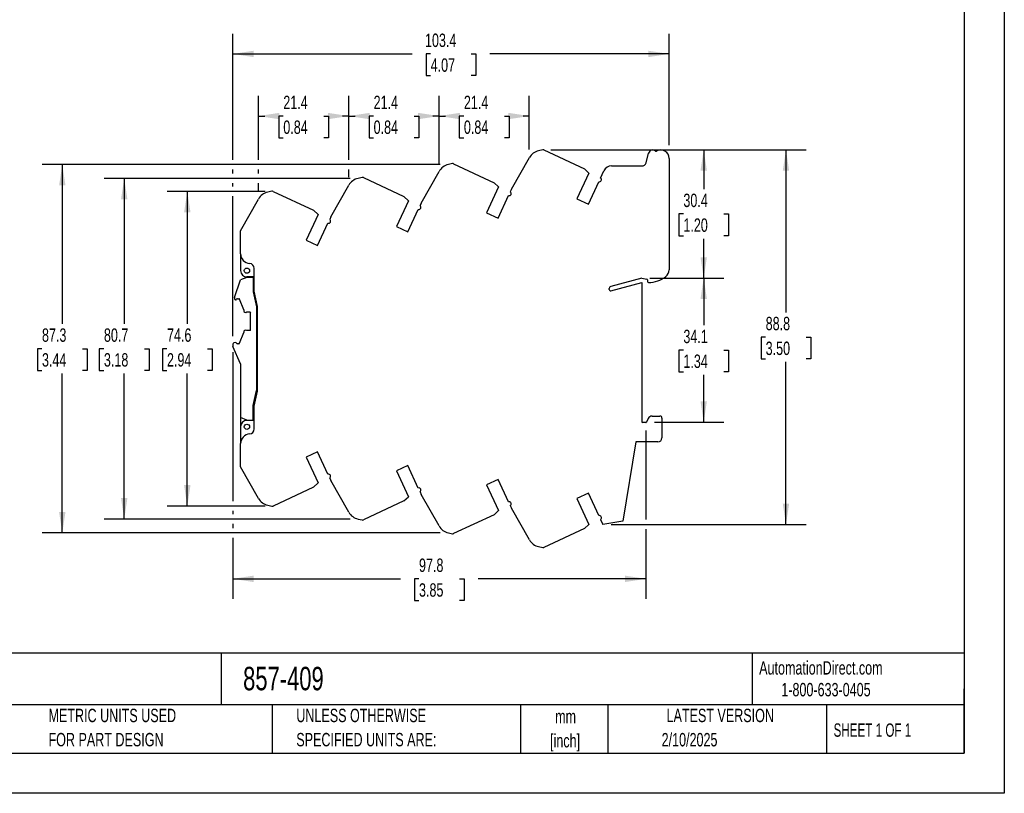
# Model space of a CAD drawing. Header units: millimetres. Extents: x 0 to 419, y 0 to 324.
# Tile 2 of 3: x 186 to 419, y 0 to 183. Entities that reach past the tile are written whole.
import ezdxf

# ---------------------------------------------------------------- set-up
doc = ezdxf.new("R2010")
doc.units = ezdxf.units.MM
doc.header["$LTSCALE"] = 1.5
doc.linetypes.add('CENTERX2', pattern=[20.32, 12.7, -2.54, 2.54, -2.54])
doc.layers.add('DIMENSIONS', color=140, linetype='Continuous', lineweight=25)
doc.layers.add('TEXT', color=140, linetype='Continuous', lineweight=25)
doc.styles.add('SLDTEXTSTYLE0', font='TXT', dxfattribs={"width": 0.7})
doc.styles.add('SLDTEXTSTYLE1', font='TXT', dxfattribs={"width": 0.65})
doc.dimstyles.new('SLDDIMSTYLE0', dxfattribs={"dimtxt": 3.237012, "dimasz": 4.953, "dimexe": 0, "dimexo": 0.0625, "dimgap": 0.809253, "dimtad": 0, "dimtih": 1, "dimtoh": 1, "dimrnd": 1e-09, "dimzin": 12, "dimdsep": 46, "dimtxsty": 'SLDTEXTSTYLE0', "dimsah": 1, "dimcen": 0.09, "dimadec": 0, "dimazin": 3, "dimtfac": 1, "dimtofl": 0, "dimtmove": 0, "dimatfit": 3, "dimfxl": 0, "dimfrac": 2, "dimtolj": 1, "dimtzin": 12, "dimarcsym": 0})

# ---------------------------------------------------------------- blocks, each defined once
blk = doc.blocks.new('SW_NOTE_0')
at = {"layer": 'TEXT', "color": 0, "linetype": 'CENTERX2', "lineweight": 18, "char_height": 2.6353, "attachment_point": 1, "style": 'SLDTEXTSTYLE0'}
for s, insert in [('WAGO SIGNAL CONDITIONER, ISOLATED, INPUT: 1-CHANNEL, UNIPOLAR OR BIPOLAR CURRENT/VOLTAGE, OUTPUT: 1-', (0, 3.4)), ('CHANNEL, UNIPOLAR OR BIPOLAR CURRENT/VOLTAGE, 24 VDC OPERATING VOLTAGE, 35mm DIN RAIL MOUNT', (0, -0.74))]:
    blk.add_mtext(s, dxfattribs=dict(at, insert=insert))
blk = doc.blocks.new('SW_NOTE_0_1')
at = {"layer": 'TEXT', "color": 0, "linetype": 'CENTERX2', "lineweight": 18, "char_height": 3.175, "attachment_point": 2, "style": 'SLDTEXTSTYLE0'}
for s, insert in [('mm', (4.27, 4.09)), ('[inch]', (4.14, -1.64))]:
    blk.add_mtext(s, dxfattribs=dict(at, insert=insert))
blk = doc.blocks.new('SW_NOTE_0_2')
at = {"layer": 'TEXT', "color": 0, "linetype": 'CENTERX2', "lineweight": 18, "char_height": 3.175, "attachment_point": 1, "style": 'SLDTEXTSTYLE0'}
for s, insert in [('UNLESS OTHERWISE', (0, 4.09)), ('SPECIFIED UNITS ARE:', (0, -1.64))]:
    blk.add_mtext(s, dxfattribs=dict(at, insert=insert))
blk = doc.blocks.new('SW_NOTE_0_6')
at = {"layer": 'TEXT', "color": 0, "linetype": 'CENTERX2', "lineweight": 18, "char_height": 3.175, "attachment_point": 1, "style": 'SLDTEXTSTYLE0'}
for s, insert in [('METRIC UNITS USED', (0, 4.09)), ('FOR PART DESIGN', (0, -1.64))]:
    blk.add_mtext(s, dxfattribs=dict(at, insert=insert))
blk = doc.blocks.new('_D_2')
at = {"layer": 'DIMENSIONS'}
for p, q in [((244, 142.64), (220.83, 142.64)), ((225.59, 142.64), (225.59, 111.23)), ((220.78, 105.36), (219.7, 105.36)), ((219.7, 105.36), (219.7, 100.21)), ((230.4, 105.36), (231.49, 105.36)), ((231.49, 105.36), (231.49, 100.21)), ((219.7, 100.21), (220.78, 100.21)), ((225.59, 68.07), (225.59, 99.49)), ((231.49, 100.21), (230.4, 100.21)), ((244, 68.07), (220.83, 68.07))]:
    blk.add_line(p, q, dxfattribs=at)
for points in [[(225.59, 142.64), (224.83, 137.68), (226.35, 137.68)], [(225.59, 68.07), (226.35, 73.03), (224.83, 73.03)]]:
    blk.add_solid(points, dxfattribs=at)
at = {"layer": 'DIMENSIONS', "char_height": 3.175, "attachment_point": 1, "style": 'SLDTEXTSTYLE0'}
for s, insert in [('74.6', (220.78, 110.17)), ('2.94', (220.78, 104.3))]:
    blk.add_mtext(s, dxfattribs=dict(at, insert=insert))
blk = doc.blocks.new('_D_3')
at = {"layer": 'DIMENSIONS'}
for p, q in [((264.13, 145.72), (205.89, 145.72)), ((210.65, 145.72), (210.65, 111.23)), ((205.84, 105.36), (204.75, 105.36)), ((204.75, 105.36), (204.75, 100.21)), ((215.46, 105.36), (216.55, 105.36)), ((216.55, 105.36), (216.55, 100.21)), ((204.75, 100.21), (205.84, 100.21)), ((210.65, 64.99), (210.65, 99.49)), ((216.55, 100.21), (215.46, 100.21)), ((264.13, 64.99), (205.89, 64.99))]:
    blk.add_line(p, q, dxfattribs=at)
for points in [[(210.65, 145.72), (209.89, 140.77), (211.41, 140.77)], [(210.65, 64.99), (211.41, 69.95), (209.89, 69.95)]]:
    blk.add_solid(points, dxfattribs=at)
at = {"layer": 'DIMENSIONS', "char_height": 3.175, "attachment_point": 1, "style": 'SLDTEXTSTYLE0'}
for s, insert in [('80.7', (205.84, 110.17)), ('3.18', (205.84, 104.3))]:
    blk.add_mtext(s, dxfattribs=dict(at, insert=insert))
blk = doc.blocks.new('_D_4')
at = {"layer": 'DIMENSIONS'}
for p, q in [((285.52, 148.99), (191.22, 148.99)), ((195.98, 148.99), (195.98, 111.23)), ((191.17, 105.36), (190.08, 105.36)), ((190.08, 105.36), (190.08, 100.21)), ((200.79, 105.36), (201.88, 105.36)), ((201.88, 105.36), (201.88, 100.21)), ((190.08, 100.21), (191.17, 100.21)), ((195.98, 61.72), (195.98, 99.49)), ((201.88, 100.21), (200.79, 100.21)), ((285.52, 61.72), (191.22, 61.72))]:
    blk.add_line(p, q, dxfattribs=at)
for points in [[(195.98, 148.99), (195.22, 144.04), (196.74, 144.04)], [(195.98, 61.72), (196.74, 66.68), (195.22, 66.68)]]:
    blk.add_solid(points, dxfattribs=at)
at = {"layer": 'DIMENSIONS', "char_height": 3.175, "attachment_point": 1, "style": 'SLDTEXTSTYLE0'}
for s, insert in [('87.3', (191.17, 110.17)), ('3.44', (191.17, 104.3))]:
    blk.add_mtext(s, dxfattribs=dict(at, insert=insert))
blk = doc.blocks.new('_D_5')
at = {"layer": 'DIMENSIONS'}
for p, q in [((311.71, 152.48), (372.15, 152.48)), ((367.39, 152.48), (367.39, 113.96)), ((362.58, 108.09), (361.5, 108.09)), ((361.5, 108.09), (361.5, 102.95)), ((372.2, 108.09), (373.29, 108.09)), ((373.29, 108.09), (373.29, 102.95)), ((361.5, 102.95), (362.58, 102.95)), ((373.29, 102.95), (372.2, 102.95)), ((367.39, 63.7), (367.39, 102.22)), ((325.95, 63.7), (372.15, 63.7))]:
    blk.add_line(p, q, dxfattribs=at)
for points in [[(367.39, 152.48), (366.63, 147.52), (368.15, 147.52)], [(367.39, 63.7), (368.15, 68.66), (366.63, 68.66)]]:
    blk.add_solid(points, dxfattribs=at)
at = {"layer": 'DIMENSIONS', "char_height": 3.175, "attachment_point": 1, "style": 'SLDTEXTSTYLE0'}
for s, insert in [('88.8', (362.58, 112.91)), ('3.50', (362.58, 107.04))]:
    blk.add_mtext(s, dxfattribs=dict(at, insert=insert))
blk = doc.blocks.new('_D_6')
at = {"layer": 'DIMENSIONS'}
for p, q in [((335.13, 122.09), (352.67, 122.09)), ((347.9, 122.09), (347.9, 110.9)), ((343.09, 105.03), (342.01, 105.03)), ((342.01, 105.03), (342.01, 99.89)), ((352.71, 105.03), (353.8, 105.03)), ((353.8, 105.03), (353.8, 99.89)), ((342.01, 99.89), (343.09, 99.89)), ((347.9, 87.97), (347.9, 99.16)), ((353.8, 99.89), (352.71, 99.89)), ((336.28, 87.97), (352.67, 87.97))]:
    blk.add_line(p, q, dxfattribs=at)
for points in [[(347.9, 122.09), (347.14, 117.14), (348.67, 117.14)], [(347.9, 87.97), (348.67, 92.92), (347.14, 92.92)]]:
    blk.add_solid(points, dxfattribs=at)
at = {"layer": 'DIMENSIONS', "char_height": 3.175, "attachment_point": 1, "style": 'SLDTEXTSTYLE0'}
for s, insert in [('34.1', (343.09, 109.85)), ('1.34', (343.09, 103.98))]:
    blk.add_mtext(s, dxfattribs=dict(at, insert=insert))
blk = doc.blocks.new('_D_7')
at = {"layer": 'DIMENSIONS'}
for p, q in [((311.71, 152.48), (352.67, 152.48)), ((347.9, 152.48), (347.9, 143.15)), ((343.09, 137.28), (342.01, 137.28)), ((342.01, 137.28), (342.01, 132.14)), ((352.71, 137.28), (353.8, 137.28)), ((353.8, 137.28), (353.8, 132.14)), ((342.01, 132.14), (343.09, 132.14)), ((347.9, 122.09), (347.9, 131.41)), ((353.8, 132.14), (352.71, 132.14)), ((335.13, 122.09), (352.67, 122.09))]:
    blk.add_line(p, q, dxfattribs=at)
for points in [[(347.9, 152.48), (347.14, 147.52), (348.67, 147.52)], [(347.9, 122.09), (348.67, 127.04), (347.14, 127.04)]]:
    blk.add_solid(points, dxfattribs=at)
at = {"layer": 'DIMENSIONS', "char_height": 3.175, "attachment_point": 1, "style": 'SLDTEXTSTYLE0'}
for s, insert in [('30.4', (343.09, 142.1)), ('1.20', (343.09, 136.23))]:
    blk.add_mtext(s, dxfattribs=dict(at, insert=insert))
blk = doc.blocks.new('_D_8')
at = {"layer": 'DIMENSIONS'}
for p, q in [((236.36, 150.13), (236.36, 179.97)), ((339.72, 153.62), (339.72, 179.97)), ((236.36, 175.21), (278.85, 175.21)), ((283.23, 175.21), (282.15, 175.21)), ((282.15, 175.21), (282.15, 170.07)), ((292.85, 175.21), (293.94, 175.21)), ((293.94, 175.21), (293.94, 170.07)), ((339.72, 175.21), (297.24, 175.21)), ((282.15, 170.07), (283.23, 170.07)), ((293.94, 170.07), (292.85, 170.07)), ((236.36, 146.86), (236.36, 147.85)), ((236.36, 143.78), (236.36, 144.58)), ((236.36, 108.33), (236.36, 141.49))]:
    blk.add_line(p, q, dxfattribs=at)
for points in [[(236.36, 175.21), (241.32, 174.45), (241.32, 175.97)], [(339.72, 175.21), (334.77, 175.97), (334.77, 174.45)]]:
    blk.add_solid(points, dxfattribs=at)
at = {"layer": 'DIMENSIONS', "char_height": 3.175, "attachment_point": 1, "style": 'SLDTEXTSTYLE0'}
for s, insert in [('103.4', (281.89, 180.03)), ('4.07', (283.23, 174.16))]:
    blk.add_mtext(s, dxfattribs=dict(at, insert=insert))
blk = doc.blocks.new('_D_9')
at = {"layer": 'DIMENSIONS'}
for p, q in [((263.83, 150.13), (263.83, 165.25)), ((285.22, 149.27), (285.22, 165.25)), ((263.83, 160.49), (265.33, 160.49)), ((269.72, 160.49), (268.63, 160.49)), ((268.63, 160.49), (268.63, 155.34)), ((279.34, 160.49), (280.42, 160.49)), ((280.42, 160.49), (280.42, 155.34)), ((285.22, 160.49), (283.72, 160.49)), ((268.63, 155.34), (269.72, 155.34)), ((280.42, 155.34), (279.34, 155.34)), ((263.83, 146), (263.83, 147.85))]:
    blk.add_line(p, q, dxfattribs=at)
for points in [[(263.83, 160.49), (268.79, 159.73), (268.79, 161.25)], [(285.22, 160.49), (280.27, 161.25), (280.27, 159.73)]]:
    blk.add_solid(points, dxfattribs=at)
at = {"layer": 'DIMENSIONS', "char_height": 3.175, "attachment_point": 1, "style": 'SLDTEXTSTYLE0'}
for s, insert in [('21.4', (269.72, 165.31)), ('0.84', (269.72, 159.44))]:
    blk.add_mtext(s, dxfattribs=dict(at, insert=insert))
blk = doc.blocks.new('_D_10')
at = {"layer": 'DIMENSIONS'}
for p, q in [((242.45, 150.13), (242.45, 165.25)), ((263.83, 150.13), (263.83, 165.25)), ((242.45, 160.49), (243.95, 160.49)), ((248.33, 160.49), (247.25, 160.49)), ((247.25, 160.49), (247.25, 155.34)), ((257.95, 160.49), (259.04, 160.49)), ((259.04, 160.49), (259.04, 155.34)), ((263.83, 160.49), (262.34, 160.49)), ((247.25, 155.34), (248.33, 155.34)), ((259.04, 155.34), (257.95, 155.34)), ((242.45, 146.86), (242.45, 147.85)), ((263.83, 146), (263.83, 147.85)), ((242.45, 142.73), (242.45, 144.58))]:
    blk.add_line(p, q, dxfattribs=at)
for points in [[(242.45, 160.49), (247.4, 159.73), (247.4, 161.25)], [(263.83, 160.49), (258.88, 161.25), (258.88, 159.73)]]:
    blk.add_solid(points, dxfattribs=at)
at = {"layer": 'DIMENSIONS', "char_height": 3.175, "attachment_point": 1, "style": 'SLDTEXTSTYLE0'}
for s, insert in [('21.4', (248.33, 165.31)), ('0.84', (248.33, 159.44))]:
    blk.add_mtext(s, dxfattribs=dict(at, insert=insert))
blk = doc.blocks.new('_D_11')
at = {"layer": 'DIMENSIONS'}
for p, q in [((285.22, 149.27), (285.22, 165.25)), ((306.6, 152.54), (306.6, 165.25)), ((285.22, 160.49), (286.72, 160.49)), ((291.1, 160.49), (290.02, 160.49)), ((290.02, 160.49), (290.02, 155.34)), ((300.72, 160.49), (301.81, 160.49)), ((301.81, 160.49), (301.81, 155.34)), ((306.6, 160.49), (305.11, 160.49)), ((290.02, 155.34), (291.1, 155.34)), ((301.81, 155.34), (300.72, 155.34))]:
    blk.add_line(p, q, dxfattribs=at)
for points in [[(285.22, 160.49), (290.17, 159.73), (290.17, 161.25)], [(306.6, 160.49), (301.65, 161.25), (301.65, 159.73)]]:
    blk.add_solid(points, dxfattribs=at)
at = {"layer": 'DIMENSIONS', "char_height": 3.175, "attachment_point": 1, "style": 'SLDTEXTSTYLE0'}
for s, insert in [('21.4', (291.1, 165.31)), ('0.84', (291.1, 159.44))]:
    blk.add_mtext(s, dxfattribs=dict(at, insert=insert))
blk = doc.blocks.new('_D_12')
at = {"layer": 'DIMENSIONS'}
for p, q in [((236.36, 104.52), (236.36, 69.22)), ((334.2, 85.95), (334.2, 64.85)), ((236.36, 66.93), (236.36, 66.14)), ((236.36, 63.85), (236.36, 62.87)), ((334.2, 62.56), (334.2, 46.06)), ((236.36, 60.58), (236.36, 46.06)), ((236.36, 50.83), (276.09, 50.83)), ((280.47, 50.83), (279.38, 50.83)), ((279.38, 50.83), (279.38, 45.68)), ((290.09, 50.83), (291.18, 50.83)), ((291.18, 50.83), (291.18, 45.68)), ((334.2, 50.83), (294.48, 50.83)), ((279.38, 45.68), (280.47, 45.68)), ((291.18, 45.68), (290.09, 45.68))]:
    blk.add_line(p, q, dxfattribs=at)
for points in [[(236.36, 50.83), (241.32, 50.06), (241.32, 51.59)], [(334.2, 50.83), (329.24, 51.59), (329.24, 50.06)]]:
    blk.add_solid(points, dxfattribs=at)
at = {"layer": 'DIMENSIONS', "char_height": 3.175, "attachment_point": 1, "style": 'SLDTEXTSTYLE0'}
for s, insert in [('97.8', (280.47, 55.64)), ('3.85', (280.47, 49.77))]:
    blk.add_mtext(s, dxfattribs=dict(at, insert=insert))

msp = doc.modelspace()

# ---------------------------------------------------------------- linework, layer by layer
at = {"color": 7, "linetype": 'Continuous'}
for p, q in [((419.104, 323.854), (419.104, 0.004)), ((419.104, 0.004), (0.004, 0.004))]:
    msp.add_line(p, q, dxfattribs=at)
for p, q in [((309.801, 152.477), (308.807, 152.259)), ((310.057, 152.448), (319.675, 147.964)), ((334.237, 149.397), (334.858, 151.715)), ((302.386, 143.142), (306.605, 150.631)), ((339.724, 150.456), (339.724, 124.057)), ((281.001, 139.872), (285.22, 147.361)), ((288.416, 149.207), (287.422, 148.989)), ((288.672, 149.178), (298.29, 144.694)), ((320.724, 146.977), (317.874, 140.865)), ((320.724, 146.977), (319.675, 147.964)), ((323.486, 145.803), (324.279, 147.501)), ((326.092, 148.656), (333.271, 148.656)), ((267.031, 145.937), (266.037, 145.719)), ((267.287, 145.908), (276.905, 141.424)), ((299.339, 143.707), (298.29, 144.694)), ((320.593, 139.597), (323.072, 144.914)), ((245.646, 142.667), (244.652, 142.449)), ((245.902, 142.638), (255.52, 138.154)), ((259.616, 136.602), (263.835, 144.091)), ((299.339, 143.707), (296.489, 137.595)), ((302.386, 143.142), (302.102, 142.534)), ((238.224, 133.32), (242.45, 140.821)), ((277.954, 140.437), (275.104, 134.325)), ((277.954, 140.437), (276.905, 141.424)), ((299.208, 136.327), (301.686, 141.643)), ((317.874, 140.865), (320.593, 139.597)), ((256.569, 137.167), (255.52, 138.154)), ((277.823, 133.057), (280.301, 138.373)), ((281.001, 139.872), (280.717, 139.264)), ((296.489, 137.595), (299.208, 136.327)), ((256.569, 137.167), (253.719, 131.055)), ((259.616, 136.602), (259.332, 135.994)), ((238.224, 127.85), (238.224, 133.32)), ((256.438, 129.787), (258.916, 135.103)), ((275.104, 134.325), (277.823, 133.057)), ((253.719, 131.055), (256.438, 129.787)), ((238.224, 127.85), (238.224, 123.856)), ((241.424, 119.002), (241.424, 124.363)), ((236.789, 117.475), (238.183, 121.67)), ((239.664, 122.263), (238.183, 121.67)), ((241.164, 122.263), (239.664, 122.263)), ((241.424, 122.356), (239.724, 122.356)), ((241.164, 122.263), (241.164, 118.863)), ((333.224, 122.091), (325.895, 120.127)), ((333.224, 122.091), (334.46, 121.862)), ((334.624, 121.665), (334.624, 121.256)), ((242.224, 115.393), (241.424, 119.002)), ((325.524, 119.384), (325.524, 119.644)), ((325.902, 119.094), (333.224, 121.056)), ((333.224, 121.056), (333.224, 88.056)), ((236.764, 117.317), (236.764, 117.218)), ((237.002, 116.925), (237.035, 116.917)), ((237.464, 117.213), (237.789, 117.213)), ((238.944, 114.563), (237.976, 117.085)), ((241.164, 118.863), (241.964, 115.254)), ((238.944, 114.563), (238.944, 114.423)), ((241.964, 115.254), (241.964, 95.471)), ((242.224, 95.319), (242.224, 115.393)), ((239.666, 114.063), (240.464, 114.063)), ((240.464, 114.063), (240.564, 113.963)), ((240.564, 109.763), (240.564, 113.963)), ((240.464, 109.663), (239.666, 109.663)), ((240.564, 109.763), (240.464, 109.663)), ((237.976, 106.641), (238.944, 109.163)), ((238.944, 109.302), (238.944, 109.163)), ((236.364, 106.423), (236.364, 106.063)), ((238.164, 101.763), (236.404, 105.866)), ((237.035, 106.809), (236.602, 106.717)), ((237.824, 106.516), (237.464, 106.513)), ((238.164, 101.763), (238.164, 89.063)), ((241.164, 91.863), (241.964, 95.471)), ((241.424, 91.71), (242.224, 95.319)), ((241.164, 88.463), (241.164, 91.863)), ((241.424, 86.348), (241.424, 91.71)), ((239.664, 88.463), (238.164, 89.063)), ((238.164, 89.063), (238.164, 85.363)), ((334.778, 88.828), (334.378, 87.971)), ((335.684, 89.406), (337.524, 89.406)), ((338.024, 88.906), (338.024, 84.256)), ((238.224, 86.856), (238.224, 82.861)), ((239.664, 88.463), (241.164, 88.463)), ((241.424, 88.356), (239.724, 88.356)), ((241.164, 88.463), (241.164, 88.356)), ((334.197, 87.856), (333.424, 87.856)), ((238.224, 85.363), (238.164, 85.363)), ((238.224, 77.392), (238.224, 82.861)), ((331.863, 83.256), (328.724, 64.456)), ((337.024, 83.256), (331.863, 83.256)), ((256.438, 80.925), (253.719, 79.657)), ((253.719, 79.657), (256.569, 73.545)), ((258.916, 75.609), (256.438, 80.925)), ((242.45, 69.891), (238.224, 77.392)), ((277.823, 77.655), (275.104, 76.387)), ((280.301, 72.339), (277.823, 77.655)), ((259.332, 74.718), (259.616, 74.11)), ((275.104, 76.387), (277.954, 70.275)), ((255.52, 72.558), (245.902, 68.074)), ((255.52, 72.558), (256.569, 73.545)), ((263.835, 66.621), (259.616, 74.11)), ((299.208, 74.385), (296.489, 73.117)), ((296.489, 73.117), (299.339, 67.005)), ((301.686, 69.069), (299.208, 74.385)), ((276.905, 69.288), (277.954, 70.275)), ((280.717, 71.448), (281.001, 70.84)), ((285.22, 63.351), (281.001, 70.84)), ((320.593, 71.115), (317.874, 69.847)), ((323.072, 65.798), (320.593, 71.115)), ((244.652, 68.263), (245.646, 68.045)), ((276.905, 69.288), (267.287, 64.804)), ((302.102, 68.178), (302.386, 67.57)), ((317.874, 69.847), (320.724, 63.735)), ((298.29, 66.018), (288.672, 61.534)), ((298.29, 66.018), (299.339, 67.005)), ((306.605, 60.081), (302.386, 67.57)), ((266.037, 64.993), (267.031, 64.775)), ((319.675, 62.748), (320.724, 63.735)), ((323.486, 64.909), (324.049, 63.703)), ((328.724, 64.456), (324.049, 63.703)), ((287.422, 61.723), (288.416, 61.505)), ((319.675, 62.748), (310.057, 58.264)), ((308.807, 58.453), (309.801, 58.235))]:
    msp.add_line(p, q)
for centre in [(239.724, 123.856), (239.724, 86.856)]:
    msp.add_circle(centre, 0.625)
for centre, radius, start, end in [((309.524, 148.986), 3.35, 102.35798, 150.60485), ((309.887, 152.086), 0.4, 64.80055, 102.35808), ((335.824, 151.457), 1, 48.6264, 165.00245), ((336.617, 152.357), 0.2, 228.68754, 299.98909), ((337.724, 150.456), 2, 0, 120.23183), ((333.271, 149.656), 1, 270, 345.00245), ((288.139, 145.716), 3.35, 102.35798, 150.60485), ((288.502, 148.816), 0.4, 64.80055, 102.35808), ((326.092, 146.656), 2, 90, 155.00748), ((266.754, 142.446), 3.35, 102.35798, 150.60485), ((267.117, 145.546), 0.4, 64.80055, 102.35808), ((323.19, 145.4), 0.5, 256.3123, 53.74569), ((245.369, 139.176), 3.35, 102.35798, 150.60346), ((245.732, 142.276), 0.4, 64.80055, 102.35808), ((301.812, 142.127), 0.5, 255.44905, 54.49604), ((280.427, 138.857), 0.5, 255.44905, 54.49604), ((259.042, 135.587), 0.5, 255.44905, 54.49604), ((240.524, 127.85), 2.3, 180, 265.08647), ((239.724, 123.856), 1.5, 180, 270), ((240.224, 124.363), 1.2, 360, 85.07605), ((337.724, 124.057), 2, 308.09739, 0), ((334.424, 121.665), 0.2, 0.00007, 79.50353), ((334.824, 127.756), 6.7, 269.99536, 308.09258), ((326.024, 119.644), 0.5, 105.00146, 179.99999), ((325.824, 119.384), 0.3, 180.00003, 285.00053), ((334.824, 121.256), 0.2, 180, 270), ((237.264, 117.319), 0.5, 161.80385, 180.21365), ((237.064, 117.218), 0.3, 179.99999, 258.07292), ((237.076, 117.113), 0.2, 258.09077, 345.61267), ((237.464, 117.013), 0.2, 89.99999, 165.52249), ((237.789, 117.013), 0.2, 80.06363, 90), ((237.789, 117.013), 0.2, 20.99789, 80.03871), ((239.395, 114.423), 0.451, 180.00001, 306.93344), ((239.395, 109.302), 0.451, 53.06656, 179.99999), ((236.664, 106.423), 0.3, 101.99535, 179.99999), ((236.864, 106.062), 0.5, 179.88102, 203.07423), ((237.076, 106.613), 0.2, 14.3874, 101.99532), ((237.464, 106.713), 0.2, 194.47742, 270.10048), ((237.789, 106.713), 0.2, 279.96129, 339.00211), ((335.684, 88.406), 1, 90, 155.00505), ((337.524, 88.906), 0.5, 0, 90), ((239.724, 86.856), 1.5, 90, 180), ((240.224, 86.348), 1.2, 274.92395, 0), ((333.424, 88.056), 0.2, 180, 270), ((334.197, 88.056), 0.2, 270.00012, 335.00509), ((240.524, 82.861), 2.3, 94.91353, 180), ((337.024, 84.256), 1, 270, 0), ((259.042, 75.125), 0.5, 305.50396, 104.55095), ((280.427, 71.855), 0.5, 305.50396, 104.55095), ((245.369, 71.535), 3.35, 209.39515, 257.64202), ((245.732, 68.436), 0.4, 257.64192, 295.19945), ((301.812, 68.585), 0.5, 305.50396, 104.55095), ((266.754, 68.265), 3.35, 209.39515, 257.64202), ((323.19, 65.312), 0.5, 306.25431, 103.6877), ((267.117, 65.166), 0.4, 257.64192, 295.19945), ((288.139, 64.995), 3.35, 209.39515, 257.64202), ((288.502, 61.896), 0.4, 257.64192, 295.19945), ((309.524, 61.725), 3.35, 209.39515, 257.64202), ((309.887, 58.626), 0.4, 257.64192, 295.19945)]:
    msp.add_arc(centre, radius, start, end)
at = {"layer": 'TEXT'}
for p, q in [((409.575, 314.325), (409.575, 9.525)), ((409.575, 33.189), (9.525, 33.189)), ((233.638, 33.189), (233.638, 20.955)), ((359.363, 33.189), (359.363, 20.955)), ((409.575, 9.525), (409.575, 24.765)), ((409.575, 20.955), (9.525, 20.955)), ((245.67, 20.955), (245.67, 9.525)), ((304.536, 20.955), (304.536, 9.525)), ((325.218, 20.955), (325.218, 9.525)), ((377.023, 20.955), (377.023, 9.525)), ((9.525, 9.525), (409.575, 9.525))]:
    msp.add_line(p, q, dxfattribs=at)

# ---------------------------------------------------------------- block references
at = {"layer": 'TEXT', "linetype": 'CENTERX2', "lineweight": 18}
for name, p in [('SW_NOTE_0', (12.18, 27.459)), ('SW_NOTE_0_6', (192.718, 15.953)), ('SW_NOTE_0_2', (251.412, 15.953)), ('SW_NOTE_0_1', (310.929, 15.701))]:
    msp.add_blockref(name, p, dxfattribs=at)

# ---------------------------------------------------------------- texts
for s, insert, char_height, attachment_point, style in [('AutomationDirect.com', (361.042, 31.315), 3.175, 1, 'SLDTEXTSTYLE0'), ('857-409', (238.812, 29.976), 5.5562, 1, 'SLDTEXTSTYLE0'), ('1-800-633-0405', (366.287, 26.156), 3.175, 1, 'SLDTEXTSTYLE0'), ('LATEST VERSION', (351.828, 20.046), 3.175, 2, 'SLDTEXTSTYLE0'), ('SHEET 1 OF 1', (378.662, 16.577), 3.175, 1, 'SLDTEXTSTYLE1'), ('2/10/2025', (344.552, 14.299), 3.175, 2, 'SLDTEXTSTYLE0')]:
    msp.add_mtext(s, dxfattribs=dict(at, insert=insert, char_height=char_height, attachment_point=attachment_point, style=style))

# ---------------------------------------------------------------- dimensions: what is measured, and where the dimension line sits
at = {"layer": 'DIMENSIONS'}
for base, p1, p2, picture, middle in [((236.364, 175.212), (339.724, 150.456), (236.364, 106.423), '_D_8', (288.044, 175.212)), ((242.4499, 160.4893), (263.8348, 144.0907), (242.4499, 140.8208), '_D_10', (253.1423, 160.4893)), ((263.834828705, 160.489330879), (285.219828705, 147.360749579), (263.834828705, 144.090749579), '_D_9', (274.527328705, 160.489330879)), ((306.604828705, 160.489330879), (285.219828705, 147.360749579), (306.604828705, 150.630749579), '_D_11', (295.912328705, 160.489330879)), ((334.197, 50.827), (236.364, 106.423), (334.197, 87.856), '_D_12', (285.28, 50.827))]:
    dim = msp.add_linear_dim(base=base, p1=p1, p2=p2, dimstyle='SLDDIMSTYLE0', dxfattribs=at)
    dim.commit()
    dim.dimension.update_dxf_attribs({"geometry": picture, "text_midpoint": middle, "dimtype": 160})
for base, p1, p2, picture, middle in [((367.392, 63.703), (309.801, 152.477), (324.049, 63.703), '_D_5', (367.392, 108.09)), ((347.904, 152.477), (333.224, 122.091), (309.801, 152.477), '_D_7', (347.904, 137.284)), ((195.98, 61.723), (287.422, 148.989), (287.422, 61.723), '_D_4', (195.98, 105.356)), ((210.649, 145.719), (266.037, 64.993), (266.037, 145.719), '_D_3', (210.649, 105.356)), ((225.592, 68.074), (245.902, 142.638), (245.902, 68.074), '_D_2', (225.592, 105.356)), ((347.904, 122.091), (334.378, 87.971), (333.224, 122.091), '_D_6', (347.904, 105.031))]:
    dim = msp.add_linear_dim(base=base, p1=p1, p2=p2, angle=90, dimstyle='SLDDIMSTYLE0', dxfattribs=at)
    dim.commit()
    dim.dimension.update_dxf_attribs({"geometry": picture, "text_midpoint": middle, "dimtype": 160})

doc.saveas('drawing.dxf')
